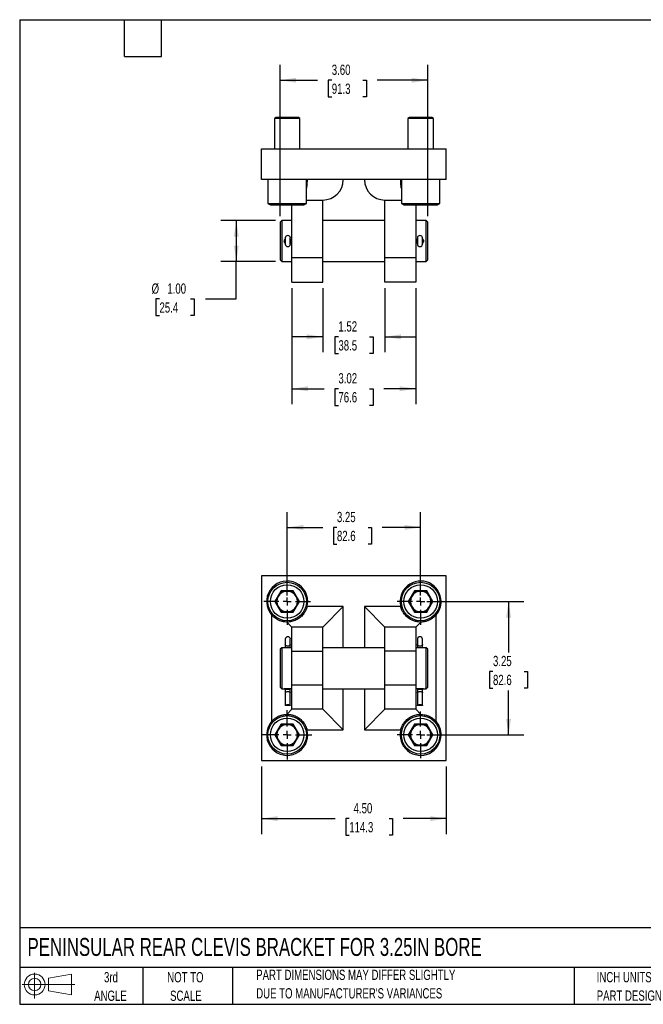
# Model space of a CAD drawing. Header units: inches. Extents: x 0.7 to 32.3, y 0.7 to 24.8.
# Tile 1 of 2: x 0.7 to 15.9, y 0.7 to 24.8. Entities that reach past the tile are written whole.
import ezdxf

# ---------------------------------------------------------------- set-up
doc = ezdxf.new("R2010")
doc.units = ezdxf.units.IN
doc.header["$LTSCALE"] = 3
doc.header["$MEASUREMENT"] = 0
doc.linetypes.add('CENTERX2', pattern=[0.8, 0.5, -0.1, 0.1, -0.1])
doc.layers.add('CENTER', color=40, linetype='CENTERX2')
doc.layers.add('SLD-DEFPOINTS', color=7, linetype='Continuous')
doc.layers.add('DIMENSIONS', color=140, linetype='Continuous', lineweight=25)
doc.layers.add('TEXT', color=140, linetype='Continuous', lineweight=25)
doc.styles.add('SLDTEXTSTYLE0', font='TXT', dxfattribs={"width": 0.7})
doc.dimstyles.new('SLDDIMSTYLE0', dxfattribs={"dimtxt": 0.254883, "dimasz": 0.39, "dimexe": 0, "dimexo": 0.0625, "dimgap": 0.063721, "dimtad": 0, "dimtih": 1, "dimtoh": 1, "dimrnd": 1e-09, "dimzin": 4, "dimdsep": 46, "dimtxsty": 'SLDTEXTSTYLE0', "dimsah": 1, "dimcen": 0.09, "dimadec": 0, "dimazin": 1, "dimtfac": 1, "dimtofl": 0, "dimtmove": 0, "dimatfit": 3, "dimfxl": 0, "dimfrac": 2, "dimtolj": 1, "dimtzin": 12, "dimarcsym": 0})
doc.dimstyles.new('SLDDIMSTYLE1', dxfattribs={"dimtxt": 0.254883, "dimasz": 0.39, "dimexe": 0, "dimexo": 0.0625, "dimgap": 0.063721, "dimtad": 0, "dimtih": 1, "dimtoh": 1, "dimrnd": 1e-09, "dimzin": 12, "dimdsep": 46, "dimtxsty": 'SLDTEXTSTYLE0', "dimsah": 1, "dimcen": 0.09, "dimadec": 0, "dimazin": 3, "dimtfac": 1, "dimtofl": 0, "dimtmove": 0, "dimatfit": 3, "dimfxl": 0, "dimfrac": 2, "dimtolj": 1, "dimtzin": 12, "dimarcsym": 0})
doc.dimstyles.new('SLDDIMSTYLE3', dxfattribs={"dimtxt": 0.254883, "dimasz": 0.39, "dimexe": 0, "dimexo": 0.0625, "dimgap": 0.063721, "dimtad": 0, "dimtih": 1, "dimtoh": 1, "dimrnd": 1e-09, "dimzin": 12, "dimdsep": 46, "dimtxsty": 'SLDTEXTSTYLE0', "dimsah": 1, "dimcen": 0.09, "dimadec": 0, "dimazin": 3, "dimtfac": 1, "dimtmove": 0, "dimatfit": 0, "dimfxl": 0, "dimfrac": 2, "dimtolj": 1, "dimtzin": 12, "dimarcsym": 0})

# ---------------------------------------------------------------- blocks, each defined once
blk = doc.blocks.new('Block11')
at = {"color": 7, "linetype": 'Continuous', "lineweight": 18}
for p, q in [((0.306, 0.627), (0.306, 0)), ((0.647, 0.492), (1.202, 0.594)), ((0.647, 0.189), (0.647, 0.492)), ((1.202, 0.594), (1.202, 0.086)), ((0, 0.34), (1.284, 0.34)), ((0.647, 0.189), (1.202, 0.086))]:
    blk.add_line(p, q, dxfattribs=at)
for radius in [0.254, 0.152]:
    blk.add_circle((0.306, 0.34), radius, dxfattribs=at)
blk = doc.blocks.new('Block12')
at = {"layer": 'SLD-DEFPOINTS'}
blk.add_blockref('Block11', (0, 0), dxfattribs=at)
blk = doc.blocks.new('SW_NOTE_0_2')
at = {"layer": 'TEXT', "color": 0, "char_height": 0.25, "attachment_point": 1, "style": 'SLDTEXTSTYLE0'}
for s, insert in [('PART DIMENSIONS MAY DIFFER SLIGHTLY', (0, 0.322)), ("DUE TO MANUFACTURER'S VARIANCES", (0, -0.129))]:
    blk.add_mtext(s, dxfattribs=dict(at, insert=insert))
blk = doc.blocks.new('SW_NOTE_0_3')
at = {"layer": 'TEXT', "color": 0, "char_height": 0.25, "attachment_point": 2, "style": 'SLDTEXTSTYLE0'}
for s, insert in [('NOT TO', (0.621, 0.322)), ('SCALE', (0.632, -0.129))]:
    blk.add_mtext(s, dxfattribs=dict(at, insert=insert))
blk = doc.blocks.new('SW_NOTE_0_4')
at = {"layer": 'TEXT', "color": 0, "char_height": 0.25, "attachment_point": 2, "style": 'SLDTEXTSTYLE0'}
for s, insert in [('3rd', (0.273, 0.322)), ('ANGLE', (0.262, -0.129))]:
    blk.add_mtext(s, dxfattribs=dict(at, insert=insert))
blk = doc.blocks.new('SW_NOTE_0_5')
at = {"layer": 'TEXT', "color": 0, "char_height": 0.25, "attachment_point": 1, "style": 'SLDTEXTSTYLE0'}
for s, insert in [('INCH UNITS USED FOR', (0, 0.322)), ('PART DESIGN', (0, -0.129))]:
    blk.add_mtext(s, dxfattribs=dict(at, insert=insert))
blk = doc.blocks.new('_D')
at = {"layer": 'DIMENSIONS'}
for p, q in [((6.639, 6.543), (6.639, 4.901)), ((11.139, 6.543), (11.139, 4.901)), ((6.639, 5.276), (8.431, 5.276)), ((8.776, 5.276), (8.69, 5.276)), ((8.69, 5.276), (8.69, 4.871)), ((9.745, 5.276), (9.831, 5.276)), ((9.831, 5.276), (9.831, 4.871)), ((11.139, 5.276), (10.091, 5.276)), ((8.69, 4.871), (8.776, 4.871)), ((9.831, 4.871), (9.745, 4.871))]:
    blk.add_line(p, q, dxfattribs=at)
for points in [[(6.639, 5.276), (7.029, 5.216), (7.029, 5.336)], [(11.139, 5.276), (10.749, 5.336), (10.749, 5.216)]]:
    blk.add_solid(points, dxfattribs=at)
at = {"layer": 'DIMENSIONS', "char_height": 0.25, "attachment_point": 1, "style": 'SLDTEXTSTYLE0'}
for s, insert in [('4.50', (8.882, 5.655)), ('114.3', (8.776, 5.193))]:
    blk.add_mtext(s, dxfattribs=dict(at, insert=insert))
blk = doc.blocks.new('_D_1')
at = {"layer": 'DIMENSIONS'}
for p, q in [((10.664, 10.568), (13.031, 10.568)), ((12.656, 10.568), (12.656, 9.326)), ((12.277, 8.863), (12.192, 8.863)), ((12.192, 8.863), (12.192, 8.458)), ((13.035, 8.863), (13.12, 8.863)), ((13.12, 8.863), (13.12, 8.458)), ((12.192, 8.458), (12.277, 8.458)), ((12.656, 7.318), (12.656, 8.401)), ((13.12, 8.458), (13.035, 8.458)), ((10.664, 7.318), (13.031, 7.318))]:
    blk.add_line(p, q, dxfattribs=at)
for points in [[(12.656, 10.568), (12.596, 10.178), (12.716, 10.178)], [(12.656, 7.318), (12.716, 7.708), (12.596, 7.708)]]:
    blk.add_solid(points, dxfattribs=at)
at = {"layer": 'DIMENSIONS', "char_height": 0.25, "attachment_point": 1, "style": 'SLDTEXTSTYLE0'}
for s, insert in [('3.25', (12.277, 9.243)), ('82.6', (12.277, 8.781))]:
    blk.add_mtext(s, dxfattribs=dict(at, insert=insert))
blk = doc.blocks.new('_D_2')
at = {"layer": 'DIMENSIONS'}
for p, q in [((7.264, 10.718), (7.264, 12.749)), ((10.514, 10.718), (10.514, 12.749)), ((7.264, 12.374), (8.131, 12.374)), ((8.476, 12.374), (8.391, 12.374)), ((8.391, 12.374), (8.391, 11.969)), ((9.234, 12.374), (9.319, 12.374)), ((9.319, 12.374), (9.319, 11.969)), ((10.514, 12.374), (9.579, 12.374)), ((8.391, 11.969), (8.476, 11.969)), ((9.319, 11.969), (9.234, 11.969))]:
    blk.add_line(p, q, dxfattribs=at)
for points in [[(7.264, 12.374), (7.654, 12.314), (7.654, 12.434)], [(10.514, 12.374), (10.124, 12.434), (10.124, 12.314)]]:
    blk.add_solid(points, dxfattribs=at)
at = {"layer": 'DIMENSIONS', "char_height": 0.25, "attachment_point": 1, "style": 'SLDTEXTSTYLE0'}
for s, insert in [('3.25', (8.476, 12.753)), ('82.6', (8.476, 12.291))]:
    blk.add_mtext(s, dxfattribs=dict(at, insert=insert))
blk = doc.blocks.new('SW_CENTERMARKSYMBOL_0')
at = {"layer": 'CENTER', "color": 0}
for p, q in [((0, 0.2), (0, 0.569)), ((-0.2, 0), (-0.569, 0)), ((0, 0), (-0.1, 0)), ((0, 0), (0, 0.1)), ((0, 0), (0, -0.1)), ((0, 0), (0.1, 0)), ((0.2, 0), (0.569, 0)), ((0, -0.2), (0, -0.569))]:
    blk.add_line(p, q, dxfattribs=at)
blk = doc.blocks.new('SW_CENTERMARKSYMBOL_1')
at = {"layer": 'CENTER', "color": 0}
for p, q in [((0, 0.2), (0, 0.569)), ((-0.2, 0), (-0.569, 0)), ((0, 0), (-0.1, 0)), ((0, 0), (0, 0.1)), ((0, 0), (0, -0.1)), ((0, 0), (0.1, 0)), ((0.2, 0), (0.569, 0)), ((0, -0.2), (0, -0.569))]:
    blk.add_line(p, q, dxfattribs=at)
blk = doc.blocks.new('SW_CENTERMARKSYMBOL_2')
at = {"layer": 'CENTER', "color": 0}
for p, q in [((0, 0.2), (0, 0.569)), ((-0.2, 0), (-0.569, 0)), ((0, 0), (-0.1, 0)), ((0, 0), (0, 0.1)), ((0, 0), (0, -0.1)), ((0, 0), (0.1, 0)), ((0.2, 0), (0.569, 0)), ((0, -0.2), (0, -0.569))]:
    blk.add_line(p, q, dxfattribs=at)
blk = doc.blocks.new('SW_CENTERMARKSYMBOL_3')
at = {"layer": 'CENTER', "color": 0}
for p, q in [((0, 0.2), (0, 0.6)), ((-0.2, 0), (-0.6, 0)), ((0, 0), (-0.1, 0)), ((0, 0), (0, 0.1)), ((0, 0), (0, -0.1)), ((0, 0), (0.1, 0)), ((0.2, 0), (0.6, 0)), ((0, -0.2), (0, -0.6))]:
    blk.add_line(p, q, dxfattribs=at)
blk = doc.blocks.new('_D_7')
at = {"layer": 'DIMENSIONS'}
for p, q in [((8.131, 18.203), (8.131, 16.645)), ((9.646, 18.203), (9.646, 16.645)), ((8.131, 17.02), (7.381, 17.02)), ((8.512, 17.02), (8.426, 17.02)), ((8.426, 17.02), (8.426, 16.615)), ((9.269, 17.02), (9.355, 17.02)), ((9.355, 17.02), (9.355, 16.615)), ((9.646, 17.02), (10.396, 17.02)), ((8.426, 16.615), (8.512, 16.615)), ((9.355, 16.615), (9.269, 16.615))]:
    blk.add_line(p, q, dxfattribs=at)
for points in [[(8.131, 17.02), (7.741, 17.08), (7.741, 16.96)], [(9.646, 17.02), (10.036, 16.96), (10.036, 17.08)]]:
    blk.add_solid(points, dxfattribs=at)
at = {"layer": 'DIMENSIONS', "char_height": 0.25, "attachment_point": 1, "style": 'SLDTEXTSTYLE0'}
for s, insert in [('1.52', (8.512, 17.399)), ('38.5', (8.512, 16.937))]:
    blk.add_mtext(s, dxfattribs=dict(at, insert=insert))
blk = doc.blocks.new('_D_8')
at = {"layer": 'DIMENSIONS'}
for p, q in [((7.381, 18.203), (7.381, 15.379)), ((10.396, 18.203), (10.396, 15.379)), ((7.381, 15.754), (8.166, 15.754)), ((8.512, 15.754), (8.426, 15.754)), ((8.426, 15.754), (8.426, 15.349)), ((9.269, 15.754), (9.355, 15.754)), ((9.355, 15.754), (9.355, 15.349)), ((10.396, 15.754), (9.615, 15.754)), ((8.426, 15.349), (8.512, 15.349)), ((9.355, 15.349), (9.269, 15.349))]:
    blk.add_line(p, q, dxfattribs=at)
for points in [[(7.381, 15.754), (7.771, 15.694), (7.771, 15.814)], [(10.396, 15.754), (10.006, 15.814), (10.006, 15.694)]]:
    blk.add_solid(points, dxfattribs=at)
at = {"layer": 'DIMENSIONS', "char_height": 0.25, "attachment_point": 1, "style": 'SLDTEXTSTYLE0'}
for s, insert in [('3.02', (8.512, 16.134)), ('76.6', (8.512, 15.672))]:
    blk.add_mtext(s, dxfattribs=dict(at, insert=insert))
blk = doc.blocks.new('_D_9')
at = {"layer": 'DIMENSIONS'}
for p, q in [((7.091, 19.963), (7.091, 23.649)), ((10.686, 19.963), (10.686, 23.649)), ((7.091, 23.274), (8.006, 23.274)), ((8.351, 23.274), (8.266, 23.274)), ((8.266, 23.274), (8.266, 22.869)), ((9.109, 23.274), (9.194, 23.274)), ((9.194, 23.274), (9.194, 22.869)), ((10.686, 23.274), (9.454, 23.274)), ((8.266, 22.869), (8.351, 22.869)), ((9.194, 22.869), (9.109, 22.869))]:
    blk.add_line(p, q, dxfattribs=at)
for points in [[(7.091, 23.274), (7.481, 23.214), (7.481, 23.334)], [(10.686, 23.274), (10.296, 23.334), (10.296, 23.214)]]:
    blk.add_solid(points, dxfattribs=at)
at = {"layer": 'DIMENSIONS', "char_height": 0.25, "attachment_point": 1, "style": 'SLDTEXTSTYLE0'}
for s, insert in [('3.60', (8.351, 23.654)), ('91.3', (8.351, 23.192))]:
    blk.add_mtext(s, dxfattribs=dict(at, insert=insert))
blk = doc.blocks.new('_D_10')
at = {"layer": 'DIMENSIONS'}
for p, q in [((6.981, 19.853), (5.65, 19.853)), ((6.025, 19.853), (6.025, 18.853)), ((6.981, 18.853), (5.65, 18.853)), ((6.025, 17.942), (6.025, 18.853)), ((4.154, 17.942), (4.068, 17.942)), ((4.068, 17.942), (4.068, 17.536)), ((4.911, 17.942), (4.997, 17.942)), ((4.997, 17.942), (4.997, 17.536)), ((5.275, 17.942), (6.025, 17.942)), ((4.068, 17.536), (4.154, 17.536)), ((4.997, 17.536), (4.911, 17.536))]:
    blk.add_line(p, q, dxfattribs=at)
for points in [[(6.025, 19.853), (5.965, 19.463), (6.085, 19.463)], [(6.025, 18.853), (6.085, 19.243), (5.965, 19.243)]]:
    blk.add_solid(points, dxfattribs=at)
at = {"layer": 'DIMENSIONS', "char_height": 0.25, "attachment_point": 1, "style": 'SLDTEXTSTYLE0'}
for s, insert in [('%%c', (3.962, 18.321)), ('1.00', (4.346, 18.321)), ('25.4', (4.154, 17.859))]:
    blk.add_mtext(s, dxfattribs=dict(at, insert=insert))

msp = doc.modelspace()

# ---------------------------------------------------------------- linework, layer by layer
for p, q in [((6.992, 22.363), (6.952, 22.34)), ((6.952, 22.34), (6.952, 21.603)), ((7.576, 22.34), (6.952, 22.34)), ((7.536, 22.363), (6.992, 22.363)), ((7.576, 22.34), (7.536, 22.363)), ((7.576, 21.603), (7.576, 22.34)), ((10.242, 22.363), (10.202, 22.34)), ((10.202, 22.34), (10.202, 21.603)), ((10.826, 22.34), (10.202, 22.34)), ((10.786, 22.363), (10.242, 22.363)), ((10.826, 22.34), (10.786, 22.363)), ((10.826, 21.603), (10.826, 22.34)), ((6.639, 21.603), (11.139, 21.603)), ((6.639, 20.853), (6.639, 21.603)), ((11.139, 20.853), (11.139, 21.603)), ((11.139, 20.853), (6.639, 20.853)), ((6.795, 20.853), (6.795, 20.272)), ((7.733, 20.272), (7.733, 20.853)), ((10.045, 20.853), (10.045, 20.272)), ((10.983, 20.272), (10.983, 20.853)), ((6.795, 20.272), (6.855, 20.238)), ((6.795, 20.272), (7.733, 20.272)), ((6.855, 20.238), (7.673, 20.238)), ((7.381, 18.942), (7.381, 20.238)), ((7.673, 20.238), (7.733, 20.272)), ((7.733, 20.353), (8.131, 20.353)), ((8.131, 18.942), (8.131, 20.353)), ((9.646, 18.942), (9.646, 20.353)), ((9.646, 20.353), (10.045, 20.353)), ((10.045, 20.272), (10.105, 20.238)), ((10.045, 20.272), (10.983, 20.272)), ((10.105, 20.238), (10.923, 20.238)), ((10.396, 20.238), (10.396, 18.942)), ((10.923, 20.238), (10.983, 20.272)), ((7.131, 19.853), (7.091, 19.813)), ((7.091, 19.813), (7.091, 18.893)), ((7.381, 19.853), (7.131, 19.853)), ((7.131, 19.853), (7.131, 18.853)), ((9.646, 19.853), (8.131, 19.853)), ((10.646, 19.853), (10.396, 19.853)), ((10.686, 19.813), (10.646, 19.853)), ((10.646, 18.853), (10.646, 19.853)), ((10.686, 18.893), (10.686, 19.813)), ((7.217, 19.431), (7.217, 19.275)), ((7.341, 19.275), (7.341, 19.431)), ((10.436, 19.431), (10.436, 19.275)), ((10.56, 19.275), (10.56, 19.431)), ((7.091, 18.893), (7.131, 18.853)), ((7.131, 18.853), (7.381, 18.853)), ((8.131, 18.942), (7.381, 18.942)), ((7.381, 18.353), (7.381, 18.942)), ((8.131, 18.353), (8.131, 18.942)), ((8.131, 18.853), (9.646, 18.853)), ((10.396, 18.942), (9.646, 18.942)), ((9.646, 18.353), (9.646, 18.942)), ((10.396, 18.942), (10.396, 18.353)), ((10.396, 18.853), (10.646, 18.853)), ((10.646, 18.853), (10.686, 18.893)), ((7.381, 18.353), (8.131, 18.353)), ((10.396, 18.353), (9.646, 18.353)), ((6.639, 11.193), (6.639, 6.693)), ((11.139, 11.193), (6.639, 11.193)), ((11.139, 6.693), (11.139, 11.193)), ((7.114, 10.828), (6.963, 10.568)), ((6.975, 10.568), (7.119, 10.818)), ((7.119, 10.818), (7.114, 10.828)), ((7.414, 10.828), (7.114, 10.828)), ((7.119, 10.818), (7.408, 10.818)), ((7.408, 10.818), (7.414, 10.828)), ((7.408, 10.818), (7.552, 10.568)), ((7.564, 10.568), (7.414, 10.828)), ((10.364, 10.828), (10.213, 10.568)), ((10.225, 10.568), (10.369, 10.818)), ((10.369, 10.818), (10.364, 10.828)), ((10.664, 10.828), (10.364, 10.828)), ((10.369, 10.818), (10.658, 10.818)), ((10.658, 10.818), (10.664, 10.828)), ((10.658, 10.818), (10.802, 10.568)), ((10.814, 10.568), (10.664, 10.828)), ((6.963, 10.568), (7.114, 10.308)), ((6.975, 10.568), (6.963, 10.568)), ((7.119, 10.318), (6.975, 10.568)), ((7.552, 10.568), (7.408, 10.318)), ((7.414, 10.308), (7.564, 10.568)), ((7.552, 10.568), (7.564, 10.568)), ((10.213, 10.568), (10.364, 10.308)), ((10.225, 10.568), (10.213, 10.568)), ((10.369, 10.318), (10.225, 10.568)), ((10.802, 10.568), (10.658, 10.318)), ((10.664, 10.308), (10.814, 10.568)), ((10.802, 10.568), (10.814, 10.568)), ((8.631, 10.443), (7.748, 10.443)), ((8.631, 10.443), (8.131, 9.943)), ((8.631, 9.443), (8.631, 10.443)), ((9.646, 9.943), (9.146, 10.443)), ((10.03, 10.443), (9.146, 10.443)), ((9.146, 10.443), (9.146, 9.443)), ((6.881, 10.246), (6.881, 7.64)), ((7.114, 10.308), (7.119, 10.318)), ((7.114, 10.308), (7.414, 10.308)), ((7.408, 10.318), (7.119, 10.318)), ((7.408, 10.318), (7.414, 10.308)), ((10.364, 10.308), (10.369, 10.318)), ((10.364, 10.308), (10.664, 10.308)), ((10.658, 10.318), (10.369, 10.318)), ((10.658, 10.318), (10.664, 10.308)), ((10.896, 7.64), (10.896, 10.246)), ((7.256, 10.068), (7.381, 9.943)), ((8.131, 9.943), (7.381, 9.943)), ((7.381, 9.354), (7.381, 9.943)), ((8.131, 9.354), (8.131, 9.943)), ((10.396, 9.943), (9.646, 9.943)), ((9.646, 9.354), (9.646, 9.943)), ((10.396, 9.943), (10.521, 10.068)), ((10.396, 9.943), (10.396, 9.354)), ((7.217, 9.651), (7.217, 9.519)), ((7.341, 9.519), (7.341, 9.651)), ((10.436, 9.651), (10.436, 9.519)), ((10.56, 9.519), (10.56, 9.651)), ((7.131, 9.443), (7.091, 9.403)), ((7.091, 9.403), (7.091, 8.483)), ((7.194, 9.443), (7.131, 9.443)), ((7.131, 9.443), (7.131, 8.443)), ((7.217, 9.519), (7.217, 9.44)), ((7.341, 9.439), (7.341, 9.519)), ((7.381, 9.443), (7.364, 9.443)), ((9.646, 9.443), (8.131, 9.443)), ((10.415, 9.443), (10.396, 9.443)), ((10.436, 9.519), (10.436, 9.44)), ((10.56, 9.439), (10.56, 9.519)), ((10.646, 9.443), (10.582, 9.443)), ((10.686, 9.403), (10.646, 9.443)), ((10.646, 8.443), (10.646, 9.443)), ((10.686, 8.943), (10.686, 9.403)), ((7.381, 8.532), (7.381, 9.354)), ((7.381, 9.354), (8.131, 9.354)), ((8.131, 8.532), (8.131, 9.354)), ((9.646, 8.532), (9.646, 9.354)), ((10.396, 9.354), (9.646, 9.354)), ((10.396, 9.354), (10.396, 8.532)), ((10.686, 8.483), (10.686, 8.943)), ((7.091, 8.483), (7.131, 8.443)), ((7.131, 8.443), (7.194, 8.443)), ((7.194, 8.443), (7.2, 8.444)), ((7.196, 8.443), (7.198, 8.443)), ((7.217, 8.446), (7.217, 8.428)), ((7.217, 8.428), (7.217, 8.353)), ((7.217, 8.428), (7.341, 8.428)), ((7.341, 8.428), (7.341, 8.446)), ((7.341, 8.353), (7.341, 8.428)), ((7.364, 8.443), (7.381, 8.443)), ((8.131, 8.532), (7.381, 8.532)), ((7.381, 7.943), (7.381, 8.532)), ((8.131, 7.943), (8.131, 8.532)), ((8.131, 8.443), (9.646, 8.443)), ((8.631, 7.443), (8.631, 8.443)), ((9.146, 8.443), (9.146, 7.443)), ((10.396, 8.532), (9.646, 8.532)), ((9.646, 7.943), (9.646, 8.532)), ((10.396, 8.532), (10.396, 7.943)), ((10.396, 8.443), (10.415, 8.443)), ((10.414, 8.443), (10.414, 8.443)), ((10.419, 8.443), (10.42, 8.444)), ((10.436, 8.446), (10.436, 8.428)), ((10.436, 8.428), (10.436, 8.353)), ((10.436, 8.428), (10.56, 8.428)), ((10.56, 8.428), (10.56, 8.446)), ((10.56, 8.353), (10.56, 8.428)), ((10.577, 8.443), (10.577, 8.444)), ((10.581, 8.443), (10.582, 8.443)), ((10.582, 8.443), (10.646, 8.443)), ((10.646, 8.443), (10.686, 8.483)), ((7.217, 8.353), (7.217, 8.037)), ((7.341, 8.037), (7.341, 8.353)), ((10.436, 8.353), (10.436, 8.037)), ((10.56, 8.037), (10.56, 8.353)), ((7.341, 8.037), (7.217, 8.037)), ((7.381, 7.943), (7.256, 7.817)), ((8.131, 7.943), (7.381, 7.943)), ((8.131, 7.943), (8.631, 7.443)), ((9.146, 7.443), (9.646, 7.943)), ((10.396, 7.943), (9.646, 7.943)), ((10.521, 7.817), (10.396, 7.943)), ((10.56, 8.037), (10.436, 8.037)), ((7.114, 7.578), (6.963, 7.318)), ((6.975, 7.318), (7.119, 7.568)), ((7.119, 7.568), (7.114, 7.578)), ((7.414, 7.578), (7.114, 7.578)), ((7.119, 7.568), (7.408, 7.568)), ((7.408, 7.568), (7.414, 7.578)), ((7.408, 7.568), (7.552, 7.318)), ((7.564, 7.318), (7.414, 7.578)), ((7.748, 7.443), (8.631, 7.443)), ((9.146, 7.443), (10.03, 7.443)), ((10.364, 7.578), (10.213, 7.318)), ((10.225, 7.318), (10.369, 7.568)), ((10.664, 7.578), (10.364, 7.578)), ((10.369, 7.568), (10.364, 7.578)), ((10.369, 7.568), (10.658, 7.568)), ((10.658, 7.568), (10.664, 7.578)), ((10.658, 7.568), (10.802, 7.318)), ((10.814, 7.318), (10.664, 7.578)), ((6.963, 7.318), (7.114, 7.058)), ((6.975, 7.318), (6.963, 7.318)), ((7.119, 7.068), (6.975, 7.318)), ((7.552, 7.318), (7.408, 7.068)), ((7.414, 7.058), (7.564, 7.318)), ((7.552, 7.318), (7.564, 7.318)), ((10.213, 7.318), (10.364, 7.058)), ((10.225, 7.318), (10.213, 7.318)), ((10.369, 7.068), (10.225, 7.318)), ((10.802, 7.318), (10.658, 7.068)), ((10.664, 7.058), (10.814, 7.318)), ((10.802, 7.318), (10.814, 7.318)), ((7.114, 7.058), (7.119, 7.068)), ((7.114, 7.058), (7.414, 7.058)), ((7.408, 7.068), (7.119, 7.068)), ((7.408, 7.068), (7.414, 7.058)), ((10.364, 7.058), (10.369, 7.068)), ((10.364, 7.058), (10.664, 7.058)), ((10.658, 7.068), (10.369, 7.068)), ((10.658, 7.068), (10.664, 7.058)), ((6.639, 6.693), (11.139, 6.693))]:
    msp.add_line(p, q)
at = {"flags": 128}
for points in [[(7.341, 9.519), (7.337, 9.506), (7.328, 9.495), (7.314, 9.487), (7.298, 9.481), (7.279, 9.479), (7.261, 9.481), (7.244, 9.487), (7.23, 9.495), (7.221, 9.506), (7.217, 9.519)], [(7.279, 9.435), (7.279, 9.435), (7.279, 9.435)], [(10.56, 9.519), (10.556, 9.506), (10.547, 9.495), (10.533, 9.487), (10.517, 9.481), (10.498, 9.479), (10.48, 9.481), (10.463, 9.487), (10.449, 9.495), (10.44, 9.506), (10.436, 9.519)], [(10.519, 9.435), (10.518, 9.435), (10.518, 9.435)], [(7.194, 8.443), (7.197, 8.443), (7.198, 8.443)], [(7.36, 8.443), (7.361, 8.443), (7.364, 8.443)], [(10.577, 8.443), (10.578, 8.443), (10.581, 8.443)], [(7.217, 8.353), (7.221, 8.359), (7.23, 8.365), (7.244, 8.369), (7.261, 8.372), (7.279, 8.373), (7.298, 8.372), (7.314, 8.369), (7.328, 8.365), (7.337, 8.359), (7.341, 8.353)], [(10.436, 8.353), (10.44, 8.359), (10.449, 8.365), (10.463, 8.369), (10.48, 8.372), (10.498, 8.373), (10.517, 8.372), (10.533, 8.369), (10.547, 8.365), (10.556, 8.359), (10.56, 8.353)], [(7.217, 8.037), (7.221, 8.043), (7.23, 8.049), (7.244, 8.053), (7.261, 8.056), (7.279, 8.057), (7.298, 8.056), (7.314, 8.053), (7.328, 8.049), (7.337, 8.043), (7.341, 8.037)], [(10.436, 8.037), (10.44, 8.043), (10.449, 8.049), (10.463, 8.053), (10.48, 8.056), (10.498, 8.057), (10.517, 8.056), (10.533, 8.053), (10.547, 8.049), (10.556, 8.043), (10.56, 8.037)]]:
    msp.add_lwpolyline(points, dxfattribs=at)
for centre, radius in [((7.264, 10.568), 0.469), ((7.264, 10.568), 0.409), ((10.514, 10.568), 0.469), ((10.514, 10.568), 0.409), ((7.264, 7.318), 0.469), ((7.264, 7.318), 0.409), ((10.514, 7.318), 0.469), ((10.514, 7.318), 0.409)]:
    msp.add_circle(centre, radius)
for centre, radius, start, end in [((8.131, 20.853), 0.5, 270, 0), ((9.646, 20.853), 0.5, 180, 270), ((7.279, 19.426), 0.0625, 4.5886, 175.4114), ((10.498, 19.426), 0.0625, 4.5886, 175.4114), ((7.279, 19.28), 0.0625, 184.5886, 355.4114), ((10.498, 19.28), 0.0625, 184.5886, 355.4114), ((7.264, 10.568), 0.5, 0, 220.093), ((10.514, 10.568), 0.5, 0, 194.4775), ((7.264, 10.568), 0.25, 90, 150), ((7.264, 10.568), 0.25, 30, 90), ((10.514, 10.568), 0.25, 90, 150), ((10.514, 10.568), 0.25, 30, 90), ((7.264, 10.568), 0.25, 150, 210), ((7.264, 10.568), 0.25, 330, 30), ((7.264, 10.568), 0.5, 345.5225, 0), ((10.514, 10.568), 0.25, 150, 210), ((10.514, 10.568), 0.25, 330, 30), ((10.514, 10.568), 0.5, 319.907, 0), ((7.264, 10.568), 0.25, 210, 270), ((7.264, 10.568), 0.25, 270, 330), ((10.514, 10.568), 0.25, 210, 270), ((10.514, 10.568), 0.25, 270, 330), ((7.279, 9.646), 0.0625, 4.5886, 175.4114), ((10.498, 9.646), 0.0625, 4.5886, 175.4114), ((7.264, 7.318), 0.5, 139.907, 0), ((7.264, 7.318), 0.25, 150, 210), ((7.264, 7.318), 0.25, 90, 150), ((7.264, 7.318), 0.25, 30, 90), ((7.264, 7.318), 0.25, 330, 30), ((7.264, 7.318), 0.5, 0, 14.4775), ((10.514, 7.318), 0.5, 165.5225, 0), ((10.514, 7.318), 0.25, 150, 210), ((10.514, 7.318), 0.25, 90, 150), ((10.514, 7.318), 0.25, 30, 90), ((10.514, 7.318), 0.25, 330, 30), ((10.514, 7.318), 0.5, 0, 40.093), ((7.264, 7.318), 0.25, 210, 270), ((7.264, 7.318), 0.25, 270, 330), ((10.514, 7.318), 0.25, 210, 270), ((10.514, 7.318), 0.25, 270, 330)]:
    msp.add_arc(centre, radius, start, end)
for points, knots in [([(7.748, 20.853), (7.747, 20.826), (7.747, 20.774), (7.742, 20.702), (7.736, 20.66), (7.733, 20.642)], [0, 0, 0, 0, 0.362885, 0.725715, 1, 1, 1, 1]), ([(10.045, 20.642), (10.043, 20.648), (10.038, 20.675), (10.033, 20.729), (10.03, 20.794), (10.03, 20.835), (10.03, 20.853)], [0, 0, 0, 0, 0.095555, 0.429201, 0.762917, 1, 1, 1, 1]), ([(7.217, 19.294), (7.211, 19.302), (7.198, 19.32), (7.192, 19.353), (7.198, 19.386), (7.211, 19.403), (7.217, 19.412)], [0, 0, 0, 0, 0.238891, 0.501415, 0.763892, 1, 1, 1, 1]), ([(7.217, 19.322), (7.216, 19.324), (7.21, 19.332), (7.208, 19.353), (7.21, 19.373), (7.216, 19.382), (7.217, 19.383)], [0, 0, 0, 0, 0.068504, 0.500995, 0.933366, 1, 1, 1, 1]), ([(7.341, 19.412), (7.348, 19.403), (7.361, 19.386), (7.366, 19.353), (7.361, 19.319), (7.348, 19.302), (7.341, 19.294)], [0, 0, 0, 0, 0.238253, 0.500696, 0.76331, 1, 1, 1, 1]), ([(7.341, 19.383), (7.342, 19.382), (7.348, 19.373), (7.35, 19.353), (7.348, 19.332), (7.342, 19.324), (7.341, 19.322)], [0, 0, 0, 0, 0.067758, 0.500044, 0.932671, 1, 1, 1, 1]), ([(10.436, 19.295), (10.434, 19.297), (10.423, 19.307), (10.414, 19.332), (10.412, 19.366), (10.42, 19.394), (10.432, 19.406), (10.436, 19.41)], [0, 0, 0, 0, 0.0739395, 0.3404049, 0.6068153, 0.8732681, 1, 1, 1, 1]), ([(10.436, 19.321), (10.433, 19.329), (10.427, 19.344), (10.428, 19.366), (10.434, 19.378), (10.436, 19.382)], [0, 0, 0, 0, 0.3814951, 0.7814088, 1, 1, 1, 1]), ([(10.56, 19.41), (10.563, 19.408), (10.574, 19.399), (10.583, 19.373), (10.584, 19.34), (10.576, 19.311), (10.564, 19.299), (10.56, 19.296)], [0, 0, 0, 0, 0.074138, 0.340367, 0.606758, 0.873434, 1, 1, 1, 1]), ([(10.56, 19.384), (10.563, 19.377), (10.569, 19.361), (10.569, 19.339), (10.563, 19.328), (10.56, 19.323)], [0, 0, 0, 0, 0.38242, 0.782181, 1, 1, 1, 1]), ([(7.748, 10.443), (7.748, 10.443), (7.747, 10.438), (7.743, 10.427), (7.743, 10.424), (7.741, 10.419), (7.74, 10.416), (7.737, 10.406), (7.734, 10.398), (7.728, 10.381), (7.724, 10.371), (7.714, 10.351), (7.709, 10.339), (7.69, 10.304), (7.673, 10.279), (7.631, 10.227), (7.607, 10.202), (7.571, 10.173), (7.563, 10.167), (7.548, 10.156), (7.54, 10.151), (7.516, 10.135), (7.499, 10.126), (7.465, 10.109), (7.447, 10.102), (7.41, 10.089), (7.391, 10.084), (7.354, 10.075), (7.334, 10.072), (7.295, 10.068), (7.276, 10.067), (7.256, 10.068)], [0, 0, 0, 0, 0.125, 0.125, 0.15625, 0.15625, 0.1875, 0.1875, 0.25, 0.25, 0.3125, 0.3125, 0.375, 0.375, 0.5, 0.5, 0.625, 0.625, 0.65625, 0.65625, 0.6875, 0.6875, 0.75, 0.75, 0.8125, 0.8125, 0.875, 0.875, 0.9375, 0.9375, 1, 1, 1, 1]), ([(10.521, 10.068), (10.482, 10.067), (10.443, 10.071), (10.396, 10.081), (10.387, 10.084), (10.368, 10.089), (10.359, 10.092), (10.331, 10.102), (10.313, 10.109), (10.279, 10.126), (10.262, 10.135), (10.23, 10.155), (10.215, 10.166), (10.172, 10.201), (10.147, 10.226), (10.115, 10.265), (10.106, 10.278), (10.089, 10.303), (10.082, 10.315), (10.069, 10.339), (10.063, 10.35), (10.054, 10.371), (10.05, 10.38), (10.043, 10.398), (10.041, 10.405), (10.036, 10.419), (10.035, 10.424), (10.032, 10.433), (10.031, 10.437), (10.03, 10.441), (10.03, 10.443), (10.03, 10.443)], [0, 0, 0, 0, 0.125, 0.125, 0.15625, 0.15625, 0.1875, 0.1875, 0.25, 0.25, 0.3125, 0.3125, 0.375, 0.375, 0.5, 0.5, 0.5625, 0.5625, 0.625, 0.625, 0.6875, 0.6875, 0.75, 0.75, 0.8125, 0.8125, 0.875, 0.875, 0.9375, 0.9375, 1, 1, 1, 1]), ([(7.256, 10.068), (7.228, 10.068), (7.201, 10.071), (7.163, 10.078), (7.151, 10.08), (7.126, 10.087), (7.114, 10.09), (7.08, 10.102), (7.059, 10.111), (7.019, 10.131), (7.001, 10.141), (6.969, 10.163), (6.955, 10.174), (6.936, 10.19), (6.93, 10.195), (6.919, 10.205), (6.914, 10.21), (6.9, 10.224), (6.893, 10.232), (6.884, 10.242), (6.881, 10.246), (6.881, 10.246)], [0, 0, 0, 0, 0.125, 0.125, 0.1875, 0.1875, 0.25, 0.25, 0.375, 0.375, 0.5, 0.5, 0.625, 0.625, 0.6875, 0.6875, 0.75, 0.75, 0.875, 0.875, 1, 1, 1, 1]), ([(10.896, 10.246), (10.896, 10.246), (10.894, 10.242), (10.887, 10.234), (10.884, 10.231), (10.877, 10.224), (10.873, 10.219), (10.859, 10.206), (10.848, 10.196), (10.829, 10.18), (10.823, 10.174), (10.808, 10.163), (10.801, 10.158), (10.776, 10.142), (10.759, 10.131), (10.729, 10.116), (10.719, 10.112), (10.698, 10.103), (10.687, 10.098), (10.652, 10.087), (10.628, 10.08), (10.589, 10.073), (10.576, 10.071), (10.549, 10.069), (10.535, 10.068), (10.521, 10.068)], [0, 0, 0, 0, 0.125, 0.125, 0.1875, 0.1875, 0.25, 0.25, 0.375, 0.375, 0.4375, 0.4375, 0.5, 0.5, 0.625, 0.625, 0.6875, 0.6875, 0.75, 0.75, 0.875, 0.875, 0.9375, 0.9375, 1, 1, 1, 1]), ([(7.199, 9.442), (7.198, 9.442), (7.197, 9.442), (7.195, 9.442), (7.194, 9.443)], [0, 0, 0, 0, 0.429869, 1, 1, 1, 1]), ([(7.279, 9.435), (7.273, 9.435), (7.262, 9.435), (7.24, 9.436), (7.217, 9.439), (7.198, 9.442), (7.195, 9.442), (7.194, 9.443)], [0, 0, 0, 0, 0.125326, 0.251171, 0.501207, 0.751262, 1, 1, 1, 1]), ([(7.279, 9.435), (7.274, 9.435), (7.263, 9.435), (7.243, 9.436), (7.223, 9.438), (7.215, 9.439), (7.211, 9.44)], [0, 0, 0, 0, 0.188974, 0.377003, 0.754016, 1, 1, 1, 1]), ([(7.364, 9.443), (7.364, 9.443), (7.366, 9.443), (7.359, 9.442), (7.342, 9.439), (7.318, 9.436), (7.296, 9.435), (7.285, 9.435), (7.279, 9.435)], [0, 0, 0, 0, 0.000486, 0.25003, 0.499778, 0.749292, 0.874894, 1, 1, 1, 1]), ([(7.347, 9.44), (7.344, 9.439), (7.335, 9.438), (7.315, 9.436), (7.295, 9.435), (7.284, 9.435), (7.279, 9.435)], [0, 0, 0, 0, 0.250046, 0.624987, 0.811994, 1, 1, 1, 1]), ([(10.519, 9.435), (10.513, 9.435), (10.502, 9.435), (10.485, 9.435), (10.468, 9.436), (10.448, 9.437), (10.428, 9.44), (10.414, 9.442), (10.414, 9.442), (10.415, 9.442)], [0, 0, 0, 0, 0.106105, 0.212103, 0.317818, 0.424317, 0.635461, 0.846464, 1, 1, 1, 1]), ([(10.421, 9.441), (10.42, 9.441), (10.417, 9.442), (10.415, 9.442), (10.415, 9.442)], [0, 0, 0, 0, 0.618467, 1, 1, 1, 1]), ([(10.518, 9.435), (10.511, 9.435), (10.498, 9.435), (10.478, 9.435), (10.461, 9.436), (10.452, 9.437), (10.449, 9.438)], [0, 0, 0, 0, 0.2698181, 0.5387993, 0.8077705, 1, 1, 1, 1]), ([(10.582, 9.442), (10.582, 9.442), (10.583, 9.443), (10.572, 9.441), (10.554, 9.438), (10.535, 9.436), (10.524, 9.436), (10.519, 9.435)], [0, 0, 0, 0, 0.116249, 0.410523, 0.704609, 0.852893, 1, 1, 1, 1]), ([(7.198, 8.443), (7.199, 8.443), (7.202, 8.444), (7.205, 8.444), (7.206, 8.444)], [0, 0, 0, 0, 0.536541, 1, 1, 1, 1]), ([(7.2, 8.444), (7.2, 8.444), (7.202, 8.444), (7.218, 8.446), (7.24, 8.449), (7.262, 8.45), (7.279, 8.45), (7.296, 8.45), (7.317, 8.449), (7.341, 8.446), (7.36, 8.443), (7.363, 8.443), (7.364, 8.443)], [0, 0, 0, 0, 0.001807, 0.144354, 0.286836, 0.358505, 0.429844, 0.501332, 0.572791, 0.715083, 0.857511, 1, 1, 1, 1]), ([(10.414, 8.443), (10.414, 8.443), (10.414, 8.443), (10.424, 8.445), (10.442, 8.447), (10.462, 8.449), (10.478, 8.45), (10.495, 8.45), (10.512, 8.45), (10.528, 8.449), (10.548, 8.448), (10.57, 8.445), (10.577, 8.444), (10.581, 8.443)], [0, 0, 0, 0, 0.002106, 0.144478, 0.286817, 0.358312, 0.429571, 0.501068, 0.572219, 0.643844, 0.715097, 0.857503, 1, 1, 1, 1]), ([(6.881, 7.64), (6.881, 7.64), (6.884, 7.643), (6.891, 7.651), (6.894, 7.654), (6.901, 7.661), (6.905, 7.666), (6.918, 7.679), (6.929, 7.689), (6.948, 7.705), (6.955, 7.711), (6.969, 7.722), (6.977, 7.727), (7.001, 7.743), (7.019, 7.754), (7.048, 7.769), (7.058, 7.774), (7.079, 7.783), (7.091, 7.787), (7.125, 7.799), (7.149, 7.805), (7.188, 7.812), (7.201, 7.814), (7.228, 7.816), (7.242, 7.817), (7.256, 7.817)], [0, 0, 0, 0, 0.125, 0.125, 0.1875, 0.1875, 0.25, 0.25, 0.375, 0.375, 0.4375, 0.4375, 0.5, 0.5, 0.625, 0.625, 0.6875, 0.6875, 0.75, 0.75, 0.875, 0.875, 0.9375, 0.9375, 1, 1, 1, 1]), ([(7.256, 7.817), (7.295, 7.818), (7.334, 7.814), (7.381, 7.804), (7.391, 7.801), (7.409, 7.796), (7.419, 7.793), (7.446, 7.783), (7.464, 7.776), (7.498, 7.759), (7.515, 7.75), (7.547, 7.73), (7.562, 7.719), (7.606, 7.684), (7.63, 7.659), (7.662, 7.62), (7.672, 7.607), (7.688, 7.582), (7.696, 7.57), (7.709, 7.546), (7.714, 7.535), (7.724, 7.514), (7.727, 7.505), (7.734, 7.487), (7.737, 7.48), (7.741, 7.466), (7.743, 7.461), (7.745, 7.452), (7.746, 7.448), (7.748, 7.444), (7.748, 7.443), (7.748, 7.443)], [0, 0, 0, 0, 0.125, 0.125, 0.15625, 0.15625, 0.1875, 0.1875, 0.25, 0.25, 0.3125, 0.3125, 0.375, 0.375, 0.5, 0.5, 0.5625, 0.5625, 0.625, 0.625, 0.6875, 0.6875, 0.75, 0.75, 0.8125, 0.8125, 0.875, 0.875, 0.9375, 0.9375, 1, 1, 1, 1]), ([(10.03, 7.443), (10.03, 7.443), (10.031, 7.447), (10.034, 7.458), (10.035, 7.461), (10.036, 7.466), (10.037, 7.469), (10.041, 7.479), (10.043, 7.487), (10.05, 7.504), (10.054, 7.514), (10.063, 7.534), (10.069, 7.546), (10.088, 7.581), (10.104, 7.606), (10.146, 7.658), (10.171, 7.683), (10.207, 7.712), (10.214, 7.718), (10.23, 7.729), (10.237, 7.734), (10.261, 7.75), (10.278, 7.759), (10.313, 7.776), (10.331, 7.783), (10.367, 7.796), (10.386, 7.801), (10.424, 7.81), (10.443, 7.813), (10.482, 7.817), (10.502, 7.818), (10.521, 7.817)], [0, 0, 0, 0, 0.125, 0.125, 0.15625, 0.15625, 0.1875, 0.1875, 0.25, 0.25, 0.3125, 0.3125, 0.375, 0.375, 0.5, 0.5, 0.625, 0.625, 0.65625, 0.65625, 0.6875, 0.6875, 0.75, 0.75, 0.8125, 0.8125, 0.875, 0.875, 0.9375, 0.9375, 1, 1, 1, 1]), ([(10.521, 7.817), (10.549, 7.817), (10.576, 7.814), (10.614, 7.807), (10.627, 7.805), (10.651, 7.798), (10.663, 7.795), (10.698, 7.783), (10.719, 7.774), (10.758, 7.754), (10.776, 7.744), (10.808, 7.722), (10.823, 7.711), (10.842, 7.695), (10.848, 7.69), (10.859, 7.68), (10.864, 7.675), (10.877, 7.661), (10.884, 7.654), (10.894, 7.643), (10.896, 7.64), (10.896, 7.64)], [0, 0, 0, 0, 0.125, 0.125, 0.1875, 0.1875, 0.25, 0.25, 0.375, 0.375, 0.5, 0.5, 0.625, 0.625, 0.6875, 0.6875, 0.75, 0.75, 0.875, 0.875, 1, 1, 1, 1])]:
    msp.add_open_spline(points, degree=3, knots=knots)
at = {"layer": 'TEXT'}
for p, q in [((0.75, 24.75), (32.25, 24.75)), ((0.75, 24.75), (0.75, 0.75)), ((3.3, 23.85), (3.3, 24.75)), ((4.2, 23.85), (4.2, 24.75)), ((3.3, 23.85), (4.2, 23.85)), ((32.25, 2.613), (0.75, 2.613)), ((32.25, 1.65), (0.75, 1.65)), ((3.75, 1.65), (3.75, 0.75)), ((5.931, 1.65), (5.931, 0.75)), ((14.25, 1.65), (14.25, 0.75)), ((0.75, 0.75), (32.25, 0.75))]:
    msp.add_line(p, q, dxfattribs=at)

# ---------------------------------------------------------------- block references
at = {"layer": 'CENTER'}
for name, p in [('SW_CENTERMARKSYMBOL_0', (7.264, 10.568)), ('SW_CENTERMARKSYMBOL_1', (10.514, 10.568)), ('SW_CENTERMARKSYMBOL_3', (7.264, 7.318)), ('SW_CENTERMARKSYMBOL_2', (10.514, 7.318))]:
    msp.add_blockref(name, p, dxfattribs=at)
at = {"layer": 'SLD-DEFPOINTS'}
msp.add_blockref('Block12', (0.808, 0.892), dxfattribs=at)
at = {"layer": 'TEXT'}
for name, p in [('SW_NOTE_0_4', (2.699, 1.213)), ('SW_NOTE_0_3', (4.164, 1.213)), ('SW_NOTE_0_2', (6.51, 1.272)), ('SW_NOTE_0_5', (14.803, 1.216))]:
    msp.add_blockref(name, p, dxfattribs=at)

# ---------------------------------------------------------------- texts
at = {"layer": 'TEXT', "insert": (0.941, 2.367), "char_height": 0.4375, "attachment_point": 1, "style": 'SLDTEXTSTYLE0'}
msp.add_mtext('PENINSULAR REAR CLEVIS BRACKET FOR 3.25IN BORE', dxfattribs=at)

# ---------------------------------------------------------------- dimensions: what is measured, and where the dimension line sits
at = {"layer": 'DIMENSIONS'}
for base, p1, p2, dimstyle, picture, middle in [((10.68618496, 23.274431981), (7.09118496, 19.812795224), (10.68618496, 19.812795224), 'SLDDIMSTYLE0', '_D_9', (8.729903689, 23.274431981)), ((9.64618496, 17.020063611), (8.13118496, 18.352795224), (9.64618496, 18.352795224), 'SLDDIMSTYLE3', '_D_7', (8.890489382, 17.020063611)), ((10.39618496, 15.754370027), (7.38118496, 18.352795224), (10.39618496, 18.352795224), 'SLDDIMSTYLE1', '_D_8', (8.890489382, 15.754370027)), ((7.264, 12.374), (10.514, 10.568), (7.264, 10.568), 'SLDDIMSTYLE1', '_D_2', (8.855, 12.374)), ((11.139, 5.276), (6.639, 6.693), (11.139, 6.693), 'SLDDIMSTYLE0', '_D', (9.261, 5.276))]:
    dim = msp.add_linear_dim(base=base, p1=p1, p2=p2, dimstyle=dimstyle, dxfattribs=at)
    dim.commit()
    dim.dimension.update_dxf_attribs({"geometry": picture, "text_midpoint": middle, "dimtype": 160})
dim = msp.add_linear_dim(base=(6.025, 18.853), p1=(7.131, 19.853), p2=(7.131, 18.853), angle=90, text='%%c<>', dimstyle='SLDDIMSTYLE0', dxfattribs=at)
dim.commit()
dim.dimension.update_dxf_attribs({"geometry": '_D_10', "text_midpoint": (6.025, 17.942), "dimtype": 160})
dim = msp.add_linear_dim(base=(12.656, 7.318), p1=(10.514, 10.568), p2=(10.514, 7.318), angle=90, dimstyle='SLDDIMSTYLE1', dxfattribs=at)
dim.commit()
dim.dimension.update_dxf_attribs({"geometry": '_D_1', "text_midpoint": (12.656, 8.863), "dimtype": 160})

doc.saveas('drawing.dxf')
